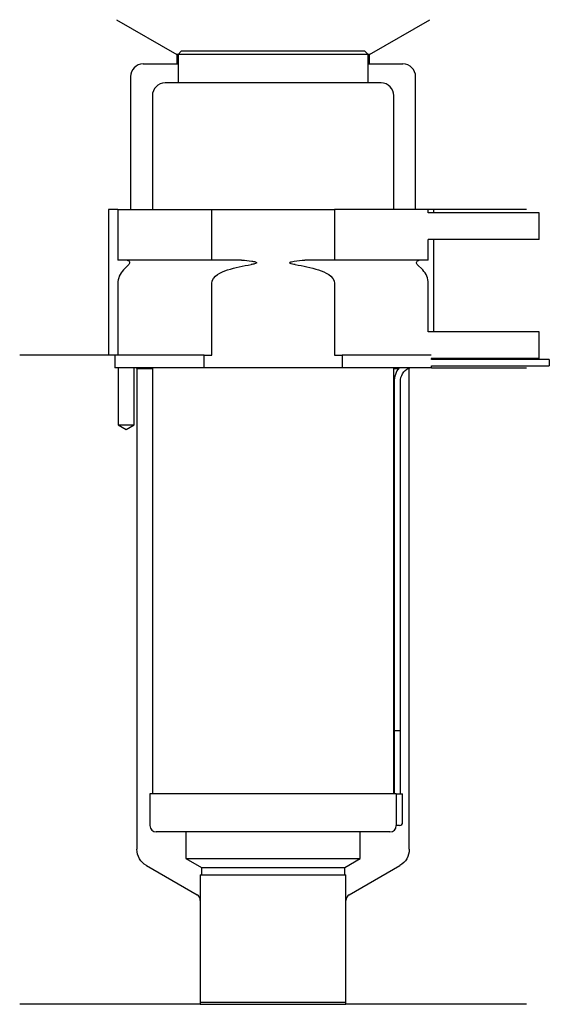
# Model space of a CAD drawing. Header units: inches. Extents: x 28 to 112, y 245 to 401.
import ezdxf

# ---------------------------------------------------------------- set-up
doc = ezdxf.new("R2010")
doc.units = ezdxf.units.IN
for name, color, linetype in [('201', 7, 'Continuous'), ('30', 7, 'Continuous'), ('32', 7, 'Continuous')]:
    doc.layers.add(name, color=color, linetype=linetype)

msp = doc.modelspace()

# ---------------------------------------------------------------- linework, layer by layer
at = {"layer": '201', "color": 113}
for p, q in [((43.4, 401.03), (52.92, 395.53)), ((83.32, 395.53), (92.85, 401.03)), ((53.12, 395.53), (52.92, 395.53)), ((52.92, 395.53), (52.92, 394.03)), ((83.32, 395.53), (83.12, 395.53)), ((83.32, 394.03), (83.32, 395.53)), ((47.62, 394.03), (52.92, 394.03)), ((52.92, 394.03), (53.12, 394.03)), ((83.12, 394.03), (83.32, 394.03)), ((83.32, 394.03), (88.62, 394.03)), ((45.62, 392.03), (45.62, 371.03)), ((90.62, 371.03), (90.62, 392.03)), ((42.12, 371.03), (42.12, 348.03)), ((43.62, 371.03), (42.12, 371.03)), ((108.12, 371.03), (92.62, 371.03)), ((93.42, 371.03), (93.42, 370.53)), ((93.42, 366.33), (93.42, 351.73)), ((43.12, 348.03), (28.12, 348.03)), ((42.12, 348.03), (28.12, 348.03)), ((43.12, 348.03), (43.12, 346.03)), ((43.67, 346.03), (43.67, 337.03)), ((46.17, 337.03), (46.17, 346.03)), ((46.52, 346.03), (46.62, 345.93)), ((46.62, 345.93), (49.07, 345.93)), ((46.62, 345.93), (46.62, 270)), ((87.17, 345.93), (87.92, 345.93)), ((89.37, 345.93), (89.62, 345.93)), ((89.62, 345.93), (89.72, 346.03)), ((89.62, 270), (89.62, 345.93)), ((93.12, 346.03), (108.12, 346.03)), ((43.67, 337.03), (44.92, 336.31)), ((44.92, 336.31), (46.17, 337.03)), ((48.12, 267.4), (56.12, 262.79)), ((80.13, 262.79), (88.12, 267.4)), ((56.62, 261.92), (56.62, 245.5)), ((79.63, 245.5), (79.63, 261.92)), ((56.62, 245.5), (28.12, 245.5)), ((56.62, 245.5), (79.63, 245.5)), ((108.12, 245.5), (79.63, 245.5))]:
    msp.add_line(p, q, dxfattribs=at)
for centre, radius, start, end in [((47.62, 392.03), 2, 90, 180), ((88.62, 392.03), 2, 0, 90), ((55.62, 261.92), 1, 0, 60), ((80.63, 261.92), 1, 120, 180)]:
    msp.add_arc(centre, radius, start, end, dxfattribs=at)
at = {"layer": '201', "color": 113, "extrusion": (0, 0, -1)}
for centre, start, end in [((-49.62, 270), 300, 360), ((-86.62, 270), 180, 240)]:
    msp.add_arc(centre, 3, start, end, dxfattribs=at)
at = {"layer": '30', "color": 113}
for p, q in [((53.62, 396.03), (53.12, 395.53)), ((83.12, 395.53), (53.12, 395.53)), ((53.12, 395.53), (53.12, 391.03)), ((82.62, 396.03), (53.62, 396.03)), ((83.12, 395.53), (82.62, 396.03)), ((83.12, 391.03), (83.12, 395.53)), ((85.17, 391.03), (51.07, 391.03)), ((49.07, 389.03), (49.07, 371.03)), ((87.17, 371.03), (87.17, 389.03)), ((43.62, 371.03), (43.62, 363.03)), ((43.62, 371.03), (58.43, 371.03)), ((58.43, 363.03), (58.43, 371.03)), ((58.43, 371.03), (77.82, 371.03)), ((92.62, 371.03), (77.82, 371.03)), ((77.82, 371.03), (77.82, 363.03)), ((92.62, 370.53), (92.62, 371.03)), ((92.62, 363.03), (92.62, 366.33)), ((58.43, 363.03), (43.62, 363.03)), ((63.12, 363.03), (58.43, 363.03)), ((77.82, 363.03), (73.13, 363.03)), ((92.62, 363.03), (77.82, 363.03)), ((45.36, 362.34), (44.5, 361.49)), ((91.74, 361.49), (90.89, 362.34)), ((43.62, 359.37), (43.62, 348.03)), ((58.43, 348.03), (58.43, 359.37)), ((77.82, 359.37), (77.82, 348.03)), ((92.62, 351.73), (92.62, 359.37)), ((57.22, 348.03), (43.12, 348.03)), ((43.12, 348.03), (43.12, 346.03)), ((57.22, 346.03), (57.22, 348.03)), ((57.22, 348.03), (58.43, 348.03)), ((77.82, 348.03), (79.02, 348.03)), ((93.09, 348.03), (79.02, 348.03)), ((79.02, 348.03), (79.02, 346.03)), ((93.12, 347.33), (93.12, 347.53)), ((111.72, 347.33), (93.12, 347.33)), ((111.72, 347.33), (111.72, 346.33)), ((57.22, 346.03), (43.12, 346.03)), ((43.67, 346.03), (43.67, 337.03)), ((46.17, 337.03), (46.17, 346.03)), ((49.07, 346.03), (49.07, 278.73)), ((79.02, 346.03), (57.22, 346.03)), ((93.12, 346.03), (79.02, 346.03)), ((87.17, 278.73), (87.17, 346.03)), ((93.12, 346.33), (111.72, 346.33)), ((93.12, 346.03), (93.12, 346.33)), ((87.22, 343.83), (87.22, 288.73)), ((88.22, 288.73), (88.22, 343.83)), ((43.67, 337.03), (46.17, 337.03)), ((87.22, 288.73), (88.22, 288.73)), ((87.22, 288.73), (87.22, 278.73)), ((87.22, 288.73), (88.22, 288.73)), ((88.22, 278.73), (88.22, 288.73)), ((48.67, 278.73), (48.67, 273.73)), ((87.55, 278.73), (48.67, 278.73)), ((87.55, 278.73), (88.57, 278.73)), ((87.55, 278.73), (87.55, 274.23)), ((88.57, 274.23), (88.57, 278.73)), ((86.57, 272.73), (49.67, 272.73)), ((54.37, 272.73), (54.37, 268.54)), ((81.87, 268.54), (81.87, 272.73)), ((88.07, 273.73), (87.57, 273.73)), ((54.37, 268.54), (56.82, 267.13)), ((54.37, 268.54), (81.87, 268.54)), ((79.43, 267.13), (81.87, 268.54)), ((56.82, 267.13), (79.43, 267.13)), ((56.82, 267.13), (56.82, 265.93)), ((79.43, 265.93), (79.43, 267.13)), ((56.62, 265.93), (79.63, 265.93)), ((56.62, 265.93), (56.62, 245.83)), ((79.63, 245.83), (79.63, 265.93)), ((56.62, 245.83), (79.63, 245.83))]:
    msp.add_line(p, q, dxfattribs=at)
for centre, radius, start, end in [((51.07, 389.03), 2, 90, 180), ((85.17, 389.03), 2, 0, 90), ((46.62, 359.37), 3, 135, 180), ((89.62, 359.37), 3, 0, 45), ((90.72, 343.83), 3.5, 141.0539, 180), ((88.07, 274.23), 0.5, -90, 0), ((49.67, 273.73), 1, 180, 270), ((86.57, 273.73), 1, -90, 0)]:
    msp.add_arc(centre, radius, start, end, dxfattribs=at)
at = {"layer": '30', "color": 113, "extrusion": (0, 0, -1)}
for centre, radius, start, end in [((-45.07, 362.63), 0.4, 90, 225), ((-91.17, 362.63), 0.4, -45, 90), ((-90.72, 343.83), 2.5, 0, 61.6416)]:
    msp.add_arc(centre, radius, start, end, dxfattribs=at)
at = {"layer": '30', "color": 113}
for points, knots in [([(63.12, 363.03), (63.16, 363.03), (63.2, 363.03), (63.74, 363.02), (64.24, 362.98), (64.74, 362.9), (64.93, 362.86), (65.13, 362.83), (65.35, 362.75), (65.37, 362.74), (65.42, 362.72), (65.43, 362.72), (65.47, 362.7), (65.48, 362.69), (65.5, 362.67), (65.51, 362.66), (65.51, 362.65), (65.52, 362.64), (65.52, 362.63), (65.52, 362.63), (65.52, 362.62), (65.52, 362.61), (65.51, 362.6), (65.51, 362.59), (65.49, 362.57), (65.47, 362.56), (65.38, 362.5), (65.29, 362.48), (65.03, 362.41), (64.84, 362.37), (64.64, 362.34)], [0, 0, 0, 0, 0.037532, 0.037532, 0.479326, 0.479326, 0.479326, 0.652283, 0.652283, 0.67679, 0.67679, 0.692908, 0.692908, 0.709848, 0.709848, 0.715998, 0.715998, 0.722254, 0.722254, 0.726798, 0.726798, 0.731321, 0.731321, 0.738696, 0.738696, 0.757525, 0.757525, 0.830443, 0.830443, 1, 1, 1, 1]), ([(71.6, 362.34), (71.32, 362.39), (71, 362.4), (70.71, 362.6), (70.75, 362.69), (70.88, 362.75), (70.95, 362.77), (71.15, 362.83), (71.29, 362.86), (71.99, 362.98), (72.56, 363.03), (73.13, 363.03)], [0, 0, 0, 0, 0.25, 0.25, 0.3125, 0.3125, 0.375, 0.375, 0.5, 0.5, 1, 1, 1, 1]), ([(58.43, 359.37), (58.43, 359.95), (58.87, 360.45), (59.83, 361.1), (60.38, 361.32), (60.93, 361.49)], [0, 0, 0, 0, 0.5, 0.5, 1, 1, 1, 1]), ([(75.31, 361.49), (75.87, 361.32), (76.42, 361.1), (77.37, 360.45), (77.82, 359.95), (77.82, 359.37)], [0, 0, 0, 0, 0.5, 0.5, 1, 1, 1, 1]), ([(87.55, 274.23), (87.55, 274.17), (87.55, 274.12), (87.56, 274.01), (87.56, 273.96), (87.56, 273.87), (87.56, 273.84), (87.56, 273.78), (87.57, 273.76), (87.57, 273.74), (87.57, 273.73), (87.57, 273.73)], [0, 0, 0, 0, 0.207769, 0.207769, 0.415759, 0.415759, 0.624157, 0.624157, 0.834463, 0.834463, 1, 1, 1, 1])]:
    msp.add_open_spline(points, degree=3, knots=knots, dxfattribs=at)
for points in [[(60.93, 361.49), (62.15, 361.86), (63.38, 362.15), (64.64, 362.34)], [(71.6, 362.34), (72.85, 362.15), (74.09, 361.86), (75.31, 361.49)]]:
    msp.add_open_spline(points, degree=3, dxfattribs=at)
at = {"layer": '32', "color": 113}
for p, q in [((110.12, 370.53), (92.59, 370.53)), ((110.12, 366.33), (110.12, 370.53)), ((110.12, 366.33), (92.59, 366.33)), ((110.12, 351.73), (92.59, 351.73)), ((110.12, 347.53), (110.12, 351.73)), ((110.12, 347.53), (93.09, 347.53))]:
    msp.add_line(p, q, dxfattribs=at)

doc.saveas('drawing.dxf')
